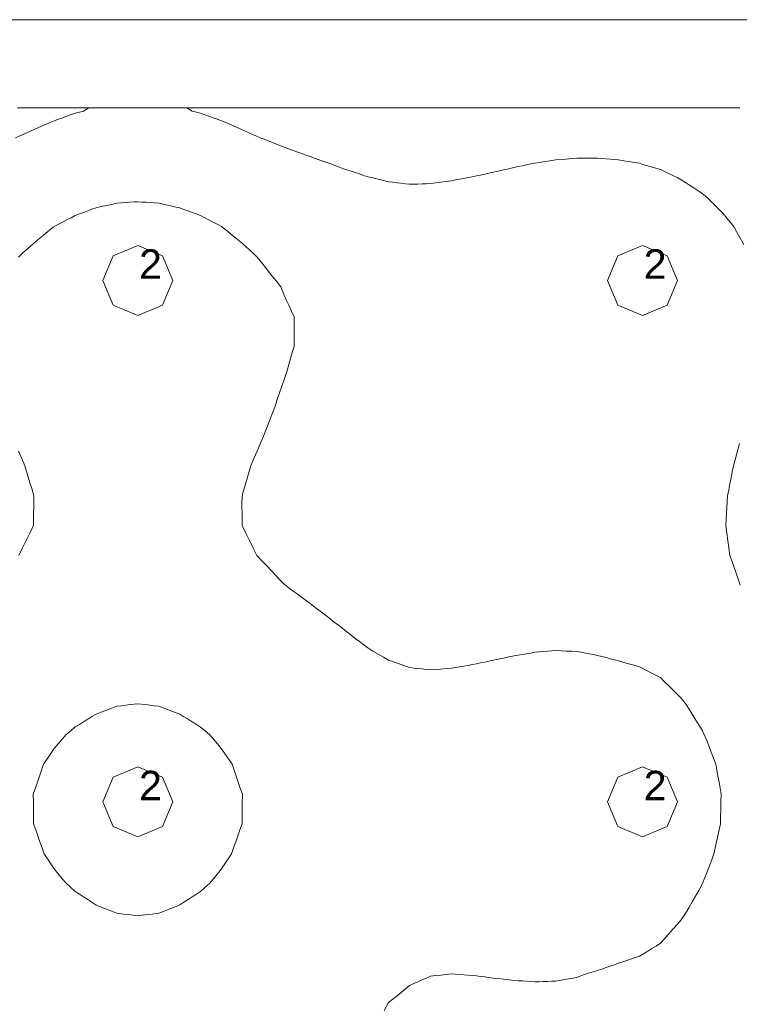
# Model space of a CAD drawing. Header units: millimetres. Extents: x -3350 to 1628655, y -3400 to 242269.
# Tile 44 of 73: x 1554916 to 1557364, y 15421 to 18773. Entities that reach past the tile are written whole.
import ezdxf
from ezdxf.xclip import XClip

# ---------------------------------------------------------------- set-up
doc = ezdxf.new("R2010")
doc.units = ezdxf.units.MM
doc.header["$MEASUREMENT"] = 0
doc.header["$XCLIPFRAME"] = 0
doc.linetypes.add('B0402', pattern=[937.5, 625, -312.5])
for name, color, linetype in [('19077_E_2-04_2_DLXLUMEX', 7, 'Continuous'), ('19077_E_2-04_2_New_0', 7, 'Continuous'), ('19077_E_2-04_2_New_DLXISO', 7, 'Continuous'), ('19077_E_2-04_2_New_DLXLUM', 7, 'Continuous')]:
    doc.layers.add(name, color=color, linetype=linetype)
doc.styles.add('GENERATED_STYLE_1', font='txt')

# ---------------------------------------------------------------- blocks, each defined once
blk = doc.blocks.new('Drawing_1_2', base_point=(1545683.471901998, -2338.776525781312))
at = {"layer": '19077_E_2-04_2_New_0', "color": 6, "linetype": 'Continuous', "lineweight": 0}
for p, q in [((1552743.309232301, 18772.54408352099), (1557893.309232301, 18772.54408352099)), ((1557893.309232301, 18772.54408352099), (1552743.309232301, 18772.54408352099)), ((1552743.309232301, 18772.54408352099), (1557893.309232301, 18772.54408352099)), ((1557893.309232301, 18772.54408352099), (1552743.309232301, 18772.54408352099))]:
    blk.add_line(p, q, dxfattribs=at)
at = {"layer": '19077_E_2-04_2_New_DLXISO', "color": 5, "linetype": 'Continuous', "lineweight": 0, "flags": 128}
blk.add_lwpolyline([(1557365.809195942, 18472.54408352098), (1557350.642525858, 18472.54408352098), (1557335.475870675, 18472.54408352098), (1557320.309200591, 18472.54408352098), (1557305.142530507, 18472.54408352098), (1557289.975860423, 18472.54408352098), (1557274.809190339, 18472.54408352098), (1557259.642520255, 18472.54408352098), (1557244.475850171, 18472.54408352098), (1557229.309180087, 18472.54408352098), (1557214.142510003, 18472.54408352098), (1557198.975839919, 18472.54408352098), (1557183.809169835, 18472.54408352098), (1557168.642499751, 18472.54408352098), (1557153.475829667, 18472.54408352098), (1557138.309159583, 18472.54408352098), (1557123.142489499, 18472.54408352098), (1557107.975819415, 18472.54408352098), (1557092.809149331, 18472.54408352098), (1557077.64250905, 18472.54408352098), (1557062.475868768, 18472.54408352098), (1557047.309228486, 18472.54408352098), (1557032.142588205, 18472.54408352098), (1557016.975947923, 18472.54408352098), (1557001.809307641, 18472.54408352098), (1556986.64266736, 18472.54408352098), (1556971.476027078, 18472.54408352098), (1556956.309386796, 18472.54408352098), (1556941.142746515, 18472.54408352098), (1556925.976106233, 18472.54408352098), (1556910.809465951, 18472.54408352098), (1556895.64282567, 18472.54408352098), (1556880.476185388, 18472.54408352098), (1556865.309545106, 18472.54408352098), (1556850.142904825, 18472.54408352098), (1556834.976264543, 18472.54408352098), (1556819.809624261, 18472.54408352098), (1556804.64298398, 18472.54408352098), (1556789.476343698, 18472.54408352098), (1556774.309703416, 18472.54408352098), (1556759.143063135, 18472.54408352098), (1556743.976422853, 18472.54408352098), (1556728.809782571, 18472.54408352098), (1556713.643142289, 18472.54408352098), (1556698.476502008, 18472.54408352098), (1556683.309861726, 18472.54408352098), (1556668.143221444, 18472.54408352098), (1556652.976581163, 18472.54408352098), (1556637.809940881, 18472.54408352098), (1556622.643300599, 18472.54408352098), (1556607.476660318, 18472.54408352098), (1556592.310020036, 18472.54408352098), (1556577.143379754, 18472.54408352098), (1556561.976739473, 18472.54408352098), (1556546.810099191, 18472.54408352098), (1556531.643458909, 18472.54408352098), (1556516.476818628, 18472.54408352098), (1556501.310178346, 18472.54408352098), (1556486.143538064, 18472.54408352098), (1556470.976897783, 18472.54408352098), (1556455.810257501, 18472.54408352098), (1556440.643617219, 18472.54408352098), (1556425.476976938, 18472.54408352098), (1556410.310336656, 18472.54408352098), (1556395.143696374, 18472.54408352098), (1556379.977056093, 18472.54408352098), (1556364.810415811, 18472.54408352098), (1556349.643775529, 18472.54408352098), (1556334.477135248, 18472.54408352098), (1556319.310494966, 18472.54408352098), (1556304.143854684, 18472.54408352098), (1556288.977214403, 18472.54408352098), (1556273.810574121, 18472.54408352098), (1556258.643933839, 18472.54408352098), (1556243.477293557, 18472.54408352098), (1556228.310653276, 18472.54408352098), (1556213.144012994, 18472.54408352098), (1556197.977372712, 18472.54408352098), (1556182.810732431, 18472.54408352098), (1556167.644092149, 18472.54408352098), (1556152.477451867, 18472.54408352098), (1556137.310811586, 18472.54408352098), (1556122.144171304, 18472.54408352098), (1556106.977531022, 18472.54408352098), (1556091.810890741, 18472.54408352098), (1556076.644250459, 18472.54408352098), (1556061.477610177, 18472.54408352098), (1556046.310969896, 18472.54408352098), (1556031.144329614, 18472.54408352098), (1556015.977689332, 18472.54408352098), (1556000.811049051, 18472.54408352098), (1555985.644408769, 18472.54408352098), (1555970.477768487, 18472.54408352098), (1555955.311128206, 18472.54408352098), (1555940.144487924, 18472.54408352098), (1555924.977847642, 18472.54408352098), (1555909.811207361, 18472.54408352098), (1555894.644567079, 18472.54408352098), (1555879.477926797, 18472.54408352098), (1555864.311286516, 18472.54408352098), (1555849.144646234, 18472.54408352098), (1555833.978005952, 18472.54408352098), (1555818.811365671, 18472.54408352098), (1555803.644725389, 18472.54408352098), (1555788.478085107, 18472.54408352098), (1555773.311444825, 18472.54408352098), (1555758.144804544, 18472.54408352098), (1555742.978164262, 18472.54408352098), (1555727.81152398, 18472.54408352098), (1555712.644883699, 18472.54408352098), (1555697.478243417, 18472.54408352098), (1555682.311603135, 18472.54408352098), (1555667.144962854, 18472.54408352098), (1555651.978322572, 18472.54408352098), (1555636.81168229, 18472.54408352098), (1555621.645042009, 18472.54408352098), (1555606.478401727, 18472.54408352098), (1555591.311761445, 18472.54408352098), (1555576.145001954, 18472.54408352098), (1555560.978242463, 18472.54408352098), (1555545.811482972, 18472.54408352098), (1555530.644723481, 18472.54408352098), (1555515.477963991, 18472.54408352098), (1555500.3112045, 18472.54408352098), (1555485.144445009, 18472.54408352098), (1555469.977685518, 18472.54408352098), (1555454.810926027, 18472.54408352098), (1555439.644166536, 18472.54408352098), (1555424.477407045, 18472.54408352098), (1555409.310647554, 18472.54408352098), (1555394.143888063, 18472.54408352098), (1555378.977128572, 18472.54408352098), (1555363.810369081, 18472.54408352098), (1555348.64360959, 18472.54408352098), (1555333.476850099, 18472.54408352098), (1555318.310090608, 18472.54408352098), (1555303.143331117, 18472.54408352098), (1555287.976571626, 18472.54408352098), (1555272.809812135, 18472.54408352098), (1555257.643052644, 18472.54408352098), (1555242.476293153, 18472.54408352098), (1555227.309533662, 18472.54408352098), (1555212.142774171, 18472.54408352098), (1555196.97601468, 18472.54408352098), (1555181.809255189, 18472.54408352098), (1555166.642495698, 18472.54408352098), (1555151.475736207, 18472.54408352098), (1555136.308976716, 18472.54408352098), (1555121.142217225, 18472.54408352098), (1555105.975457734, 18472.54408352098), (1555090.808698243, 18472.54408352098), (1555075.641938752, 18472.54408352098), (1555060.475179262, 18472.54408352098), (1555045.308419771, 18472.54408352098), (1555030.14166028, 18472.54408352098), (1555014.974900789, 18472.54408352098), (1554999.808141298, 18472.54408352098), (1554984.641381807, 18472.54408352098), (1554969.474622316, 18472.54408352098), (1554954.307862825, 18472.54408352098), (1554939.141103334, 18472.54408352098), (1554923.974343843, 18472.54408352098), (1554908.807584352, 18472.54408352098)], dxfattribs=at)
at = {"layer": '19077_E_2-04_2_New_DLXISO', "color": 3, "linetype": 'Continuous', "lineweight": 0, "flags": 128}
for points in [[(1557367.602893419, 16847.54503719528), (1557360.590645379, 16867.85734646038), (1557353.57839734, 16888.16965572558), (1557346.566149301, 16908.48196499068), (1557339.553901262, 16928.79427425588), (1557332.54162342, 16949.10658352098), (1557328.909942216, 16974.49720852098), (1557325.278261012, 16999.88783352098), (1557321.646579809, 17025.27845852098), (1557318.014868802, 17050.67003719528), (1557319.256969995, 17070.98234646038), (1557320.499071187, 17091.29465572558), (1557321.74117238, 17111.60696499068), (1557322.983273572, 17131.91927425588), (1557324.225374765, 17152.23253719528), (1557328.207561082, 17172.54484646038), (1557332.1897474, 17192.85715572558), (1557336.171933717, 17213.16946499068), (1557340.154120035, 17233.48177425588), (1557344.136306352, 17253.79408352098), (1557351.001330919, 17279.18470852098), (1557357.866355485, 17304.57533352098), (1557364.731380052, 17329.96595852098)], [(1557380.027988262, 18007.24543087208), (1557363.185324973, 18036.76975719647), (1557346.342646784, 18066.29456035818), (1557333.873161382, 18081.79081432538), (1557321.403690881, 18097.28706829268), (1557308.93422038, 18112.78332225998), (1557291.01178915, 18131.14107601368), (1557273.089357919, 18149.49882976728), (1557255.166926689, 18167.85658352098), (1557237.840482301, 18181.38016216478), (1557223.621734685, 18190.70375911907), (1557209.402987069, 18200.02735607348), (1557195.184239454, 18209.35095302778), (1557180.965491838, 18218.67454998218), (1557166.74671442, 18227.99814693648), (1557152.527966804, 18234.89273540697), (1557138.309219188, 18241.78732387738), (1557124.090471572, 18248.68191234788), (1557109.871723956, 18255.57650081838), (1557095.652976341, 18262.47108928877), (1557072.25627572, 18269.41956035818), (1557060.332008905, 18272.97295086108), (1557048.40774209, 18276.52634136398), (1557036.483475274, 18280.07973186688), (1557024.55908925, 18283.63264553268), (1557006.785699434, 18286.47888652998), (1556989.012309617, 18289.32512752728), (1556971.238919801, 18292.17136852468), (1556953.46547038, 18295.01760952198), (1556939.246722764, 18296.18681423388), (1556925.027975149, 18297.35601894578), (1556910.809227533, 18298.52522365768), (1556896.590479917, 18299.69442836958), (1556882.371672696, 18300.86315624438), (1556868.152925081, 18300.91560833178), (1556853.934177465, 18300.96806041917), (1556839.715429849, 18301.02051250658), (1556825.496682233, 18301.07296459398), (1556811.277815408, 18301.12493984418), (1556793.504425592, 18299.68441478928), (1556775.731035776, 18298.24388973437), (1556757.957645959, 18296.80336467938), (1556740.184196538, 18295.36331646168), (1556725.965448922, 18293.18035595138), (1556711.746701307, 18290.99739544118), (1556697.527953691, 18288.81443493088), (1556683.309206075, 18286.63147442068), (1556669.090518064, 18284.44851391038), (1556654.871770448, 18281.47066585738), (1556640.653022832, 18278.49281780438), (1556626.434275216, 18275.51496975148), (1556612.215527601, 18272.53712169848), (1556597.376653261, 18269.41956035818), (1556579.758235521, 18265.36501400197), (1556562.139817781, 18261.31046764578), (1556544.521400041, 18257.25592128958), (1556526.90322072, 18253.20042125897), (1556512.684413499, 18250.09811870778), (1556498.465606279, 18246.99581615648), (1556484.246799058, 18243.89351360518), (1556470.027991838, 18240.79121105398), (1556455.808946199, 18237.68986217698), (1556441.590258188, 18235.02529613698), (1556427.371570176, 18232.36073009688), (1556413.152882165, 18229.69616405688), (1556398.934194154, 18227.03159801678), (1556384.715386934, 18224.36750881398), (1556366.941997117, 18221.93802349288), (1556349.168607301, 18219.50853817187), (1556331.395217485, 18217.07905285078), (1556313.621470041, 18214.64909069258), (1556299.402782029, 18214.18751232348), (1556285.184094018, 18213.72593395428), (1556270.965406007, 18213.26435558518), (1556256.746717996, 18212.80277721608), (1556242.528268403, 18212.34167568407), (1556228.309461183, 18214.00631420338), (1556214.090653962, 18215.67095272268), (1556199.871846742, 18217.33559124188), (1556185.653039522, 18219.00022976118), (1556171.433993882, 18220.66439144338), (1556153.660604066, 18225.01791469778), (1556135.88721425, 18229.37143795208), (1556118.113824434, 18233.72496120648), (1556100.340196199, 18238.07800762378), (1556086.121508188, 18242.72573940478), (1556071.902820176, 18247.37347118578), (1556057.684132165, 18252.02120296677), (1556043.465444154, 18256.66893474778), (1556029.246875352, 18261.31666652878), (1556018.329927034, 18265.36787502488), (1556007.412978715, 18269.41908352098), (1555990.992971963, 18275.43581478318), (1555974.572965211, 18281.45254604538), (1555958.15283925, 18287.46927730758), (1555940.379449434, 18293.77735607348), (1555922.606059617, 18300.08543483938), (1555904.832669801, 18306.39351360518), (1555887.059518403, 18312.70159237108), (1555872.840711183, 18317.85191051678), (1555858.621903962, 18323.00222866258), (1555844.403096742, 18328.15254680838), (1555830.184289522, 18333.30286495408), (1555815.96572072, 18338.45413677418), (1555801.746913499, 18344.10799495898), (1555787.528106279, 18349.76185314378), (1555773.309299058, 18355.41571132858), (1555759.090491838, 18361.06956951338), (1555744.871684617, 18366.72342769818), (1555734.475084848, 18370.98158352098), (1555719.300815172, 18377.72406093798), (1555704.126545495, 18384.46653835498), (1555688.952275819, 18391.20901577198), (1555673.777886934, 18397.95149318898), (1555656.004497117, 18405.62618725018), (1555638.231107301, 18413.30088131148), (1555620.457717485, 18420.97557537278), (1555602.684446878, 18428.64979259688), (1555588.465758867, 18433.79724971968), (1555574.246951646, 18438.94470684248), (1555560.028144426, 18444.09216396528), (1555545.809337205, 18449.23962108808), (1555531.590768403, 18454.38707821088), (1555517.371961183, 18457.74353496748), (1555503.153153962, 18461.09999172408), (1555485.144445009, 18472.54408352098), (1555469.977685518, 18472.54408352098), (1555454.810926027, 18472.54408352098), (1555439.644166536, 18472.54408352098), (1555424.477407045, 18472.54408352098), (1555409.310647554, 18472.54408352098), (1555394.143888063, 18472.54408352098), (1555378.977128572, 18472.54408352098), (1555363.810369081, 18472.54408352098), (1555348.64360959, 18472.54408352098), (1555333.476850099, 18472.54408352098), (1555318.310090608, 18472.54408352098), (1555303.143331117, 18472.54408352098), (1555287.976571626, 18472.54408352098), (1555272.809812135, 18472.54408352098), (1555257.643052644, 18472.54408352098), (1555242.476293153, 18472.54408352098), (1555227.309533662, 18472.54408352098), (1555212.142774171, 18472.54408352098), (1555196.97601468, 18472.54408352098), (1555181.515046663, 18472.54408352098), (1555166.642495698, 18472.54408352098), (1555151.475736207, 18472.54408352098), (1555133.465596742, 18461.20251171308), (1555119.246789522, 18457.84653179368), (1555105.02822072, 18454.49102871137), (1555090.809413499, 18449.34404842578), (1555076.590606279, 18444.19706814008), (1555062.371799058, 18439.05008785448), (1555048.152991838, 18433.90310756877), (1555033.933946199, 18428.75612728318), (1555016.160556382, 18421.08191005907), (1554998.387166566, 18413.40769283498), (1554980.61377675, 18405.73347561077), (1554962.840863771, 18398.05830471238), (1554947.605916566, 18391.28912441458), (1554932.370969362, 18384.51994411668), (1554917.136022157, 18377.75076381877), (1554901.901074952, 18370.98158352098)]]:
    blk.add_lwpolyline(points, dxfattribs=at)
at = {"layer": '19077_E_2-04_2_New_DLXISO', "color": 30, "linetype": 'Continuous', "lineweight": 0, "flags": 128}
for points in [[(1556155.83462388, 15400.27845852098), (1556171.433993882, 15426.72146312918), (1556185.652801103, 15438.43067638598), (1556199.871608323, 15450.13988964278), (1556214.090415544, 15461.84910289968), (1556228.309222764, 15473.55831615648), (1556242.528268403, 15485.26705257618), (1556256.746956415, 15491.56535618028), (1556270.965644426, 15497.86365978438), (1556285.184332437, 15504.16196338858), (1556299.403020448, 15510.46026699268), (1556313.621827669, 15516.75833217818), (1556331.395217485, 15518.81683819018), (1556349.168607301, 15520.87534420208), (1556366.941997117, 15522.93385021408), (1556384.715744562, 15524.99187938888), (1556398.934432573, 15523.94140712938), (1556413.153120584, 15522.89093486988), (1556427.371808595, 15521.84046261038), (1556441.590496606, 15520.78999035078), (1556455.808946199, 15519.73975650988), (1556470.027753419, 15517.92062275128), (1556484.24656064, 15516.10148899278), (1556498.46536786, 15514.28235523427), (1556512.684175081, 15512.46322147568), (1556526.90322072, 15510.64384929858), (1556544.676610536, 15508.62515918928), (1556562.450000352, 15506.60646908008), (1556580.223390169, 15504.58777897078), (1556597.99672038, 15502.56885044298), (1556612.215467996, 15501.56367771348), (1556626.434215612, 15500.55850498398), (1556640.652963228, 15499.55333225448), (1556654.871710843, 15498.54815952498), (1556669.090518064, 15497.54250995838), (1556683.30926568, 15497.99550525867), (1556697.528013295, 15498.44850055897), (1556711.746760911, 15498.90149585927), (1556725.965508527, 15499.35449115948), (1556740.184375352, 15499.80724804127), (1556757.957765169, 15503.03162090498), (1556775.731154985, 15506.25599376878), (1556793.504544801, 15509.48036663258), (1556811.277994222, 15512.70473949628), (1556824.657746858, 15517.54702083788), (1556838.037499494, 15522.38930217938), (1556851.41725213, 15527.23158352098), (1556866.894492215, 15531.68834202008), (1556882.371791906, 15536.14533893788), (1556896.590539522, 15541.10420696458), (1556910.809287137, 15546.06307499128), (1556925.028034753, 15551.02194301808), (1556939.246782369, 15555.98081104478), (1556953.465649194, 15560.93920223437), (1556971.23903901, 15566.90824978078), (1556989.012428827, 15572.87729732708), (1557006.785818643, 15578.84634487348), (1557024.559208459, 15584.81563083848), (1557038.777956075, 15593.45520488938), (1557052.996703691, 15602.09477894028), (1557067.215451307, 15610.73435299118), (1557081.434198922, 15619.37392704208), (1557096.342780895, 15628.79456035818), (1557110.42357356, 15644.71281521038), (1557124.504366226, 15660.63107006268), (1557138.585158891, 15676.54932491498), (1557152.665951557, 15692.46757976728), (1557166.746744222, 15708.38583461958), (1557181.165107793, 15730.35706035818), (1557192.500182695, 15749.95578281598), (1557203.835257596, 15769.55450527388), (1557215.170332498, 15789.15322773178), (1557226.505407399, 15808.75195018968), (1557239.625879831, 15831.91884510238), (1557247.308590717, 15852.23139278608), (1557254.991301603, 15872.54394046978), (1557262.674012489, 15892.85648815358), (1557270.356723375, 15913.16903583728), (1557278.039464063, 15933.48206035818), (1557282.395818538, 15953.79460804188), (1557286.752173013, 15974.10715572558), (1557291.108527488, 15994.41946499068), (1557295.464881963, 16014.73177425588), (1557299.821236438, 16035.04408352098), (1557300.485053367, 16060.43470852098), (1557301.148870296, 16085.82533352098), (1557301.812687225, 16111.21595852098), (1557302.476504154, 16136.60753719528), (1557298.849561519, 16156.91984646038), (1557295.222618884, 16177.23215572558), (1557291.59567625, 16197.54446499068), (1557287.968733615, 16217.85677425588), (1557284.341820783, 16238.17003719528), (1557276.637026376, 16258.48234646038), (1557268.932231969, 16278.79465572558), (1557261.227437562, 16299.10696499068), (1557253.522643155, 16319.41927425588), (1557237.840452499, 16354.24459926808), (1557224.215247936, 16376.00697033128), (1557210.590043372, 16397.76934139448), (1557196.964838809, 16419.53171245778), (1557183.339634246, 16441.29408352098), (1557166.74671442, 16463.23288433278), (1557152.527966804, 16477.24522106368), (1557138.309219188, 16491.25755779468), (1557124.090471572, 16505.26989452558), (1557109.871723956, 16519.28223125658), (1557095.652976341, 16533.29456798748), (1557077.692219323, 16542.85706035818), (1557064.408966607, 16549.64054577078), (1557051.125713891, 16556.42403118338), (1557037.842461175, 16563.20751659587), (1557024.55908925, 16569.99100200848), (1557006.785699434, 16575.00065319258), (1556989.012309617, 16580.01030437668), (1556971.238919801, 16585.01995556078), (1556953.46547038, 16590.02912990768), (1556939.246722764, 16593.74702923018), (1556925.027975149, 16597.46492855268), (1556910.809227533, 16601.18282787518), (1556896.590479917, 16604.90072719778), (1556882.371672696, 16608.61958019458), (1556868.152925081, 16611.26936428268), (1556853.934177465, 16613.91914837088), (1556839.715429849, 16616.56893245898), (1556825.496682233, 16619.21871654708), (1556811.277815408, 16621.86754696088), (1556793.504425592, 16622.63144008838), (1556775.731035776, 16623.39533321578), (1556757.957645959, 16624.15922634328), (1556740.184196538, 16624.92359630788), (1556725.965448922, 16623.77680294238), (1556711.746701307, 16622.63000957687), (1556697.527953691, 16621.48321621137), (1556683.309206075, 16620.33642284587), (1556669.090518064, 16619.18867580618), (1556654.871770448, 16616.78112499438), (1556640.653022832, 16614.37357418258), (1556626.434275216, 16611.96602337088), (1556612.215527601, 16609.55847255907), (1556597.996601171, 16607.15139858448), (1556580.22315175, 16603.39201442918), (1556562.449761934, 16599.63263027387), (1556544.676372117, 16595.87324611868), (1556526.90322072, 16592.11433880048), (1556512.684413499, 16589.13410656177), (1556498.465606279, 16586.15387432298), (1556484.246799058, 16583.17364208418), (1556470.027991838, 16580.19340984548), (1556455.808946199, 16577.21317760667), (1556441.590258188, 16574.79227535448), (1556427.371570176, 16572.37137310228), (1556413.152882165, 16569.95047085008), (1556398.934194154, 16567.52956859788), (1556384.715386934, 16565.10962001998), (1556366.941997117, 16563.75826351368), (1556349.168607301, 16562.40690700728), (1556331.395217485, 16561.05555050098), (1556313.621470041, 16559.70514766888), (1556299.402782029, 16561.22244350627), (1556285.184094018, 16562.73973934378), (1556270.965406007, 16564.25703518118), (1556256.746717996, 16565.77433101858), (1556242.528268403, 16567.29115001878), (1556228.309461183, 16572.33799450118), (1556214.090653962, 16577.38483898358), (1556199.871846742, 16582.43168346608), (1556185.653039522, 16587.47852794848), (1556171.433993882, 16592.52584926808), (1556153.660604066, 16602.90134899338), (1556135.88721425, 16613.27684871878), (1556118.113824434, 16623.65234844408), (1556100.340434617, 16634.02784816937), (1556086.694070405, 16644.42003719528), (1556072.332212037, 16655.57039730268), (1556057.970353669, 16666.72075741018), (1556043.608495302, 16677.87111751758), (1556029.246994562, 16689.02195446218), (1556015.028187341, 16700.10746471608), (1556000.809380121, 16711.19297496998), (1555986.5905729, 16722.27848522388), (1555972.37176568, 16733.36399547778), (1555956.018992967, 16745.98110668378), (1555938.779064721, 16759.04739849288), (1555921.539136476, 16772.11369030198), (1555904.29920823, 16785.17998211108), (1555887.059160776, 16798.24627392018), (1555873.557874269, 16808.10583584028), (1555860.056587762, 16817.96539776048), (1555846.555301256, 16827.82495968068), (1555833.054014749, 16837.68452160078), (1555815.96572072, 16850.90960018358), (1555801.746913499, 16866.02056972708), (1555787.528106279, 16881.13153927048), (1555773.309299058, 16896.24250881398), (1555759.090491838, 16911.35347835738), (1555744.871684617, 16926.46444790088), (1555723.088690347, 16949.10706035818), (1555710.761019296, 16974.25878994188), (1555698.433348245, 16999.41051952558), (1555686.105677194, 17024.56224910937), (1555673.271366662, 17050.67003719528), (1555672.965594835, 17070.98234646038), (1555672.659823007, 17091.29465572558), (1555672.354051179, 17111.60696499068), (1555672.048279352, 17131.91927425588), (1555673.777886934, 17157.84014217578), (1555679.553100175, 17177.03093044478), (1555685.328313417, 17196.22171871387), (1555691.103526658, 17215.41250698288), (1555696.8787399, 17234.60329525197), (1555702.653953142, 17253.79360668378), (1555713.20838601, 17278.97156231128), (1555723.762818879, 17304.14951793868), (1555734.317251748, 17329.32747356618), (1555745.190450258, 17355.35753719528), (1555753.125974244, 17375.66984646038), (1555761.061498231, 17395.98215572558), (1555768.997022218, 17416.29446499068), (1555776.932546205, 17436.60677425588), (1555784.868070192, 17456.92003719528), (1555792.642423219, 17479.50209133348), (1555800.416776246, 17502.08414547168), (1555808.191129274, 17524.66619960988), (1555815.965482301, 17547.24825374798), (1555819.790908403, 17558.48253719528), (1555825.777956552, 17578.79484646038), (1555831.765004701, 17599.10715572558), (1555837.75205285, 17619.41946499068), (1555843.739100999, 17639.73177425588), (1555849.726029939, 17660.04408352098), (1555849.736997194, 17685.43470852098), (1555849.747964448, 17710.82533352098), (1555849.758931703, 17736.21595852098), (1555849.769898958, 17761.60562984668), (1555841.318794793, 17779.93048183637), (1555832.867690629, 17798.25533382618), (1555824.416586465, 17816.58018581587), (1555815.965482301, 17834.90503780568), (1555804.190227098, 17863.16860668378), (1555789.360591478, 17882.07901470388), (1555774.530955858, 17900.98942272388), (1555759.701320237, 17919.89983074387), (1555744.871684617, 17938.81071560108), (1555734.528132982, 17951.77114956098), (1555724.184581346, 17964.73253719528), (1555711.582967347, 17976.20428554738), (1555698.981353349, 17987.67603389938), (1555686.379739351, 17999.14778225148), (1555673.777886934, 18010.61857692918), (1555657.024451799, 18024.53745357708), (1555640.271016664, 18038.45633022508), (1555623.517581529, 18052.37520687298), (1555602.684327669, 18068.82227413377), (1555588.465520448, 18076.24662868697), (1555574.246713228, 18083.67098324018), (1555560.027906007, 18091.09533779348), (1555545.809098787, 18098.51969234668), (1555531.590768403, 18105.94452373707), (1555517.371961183, 18111.19163982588), (1555503.153153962, 18116.43875591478), (1555488.934346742, 18121.68587200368), (1555474.715539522, 18126.93298809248), (1555460.496732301, 18132.18058101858), (1555442.723342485, 18136.06585018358), (1555424.949952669, 18139.95111934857), (1555407.176562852, 18143.83638851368), (1555389.403173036, 18147.72118084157), (1555375.184365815, 18148.78929607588), (1555360.965558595, 18149.85741131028), (1555346.746751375, 18150.92552654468), (1555332.527944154, 18151.99364177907), (1555318.309613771, 18153.06128017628), (1555304.09080655, 18152.01033107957), (1555289.87199933, 18150.95938198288), (1555275.653192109, 18149.90843288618), (1555261.434384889, 18148.85748378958), (1555247.216054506, 18147.80653469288), (1555229.442426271, 18143.92841808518), (1555211.668798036, 18140.05030147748), (1555193.895169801, 18136.17218486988), (1555176.122018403, 18132.29454509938), (1555161.903211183, 18127.04742901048), (1555147.684403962, 18121.80031292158), (1555133.465596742, 18116.55319683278), (1555119.246789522, 18111.30608074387), (1555105.028459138, 18106.05848781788), (1555090.809651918, 18098.63413326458), (1555076.590844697, 18091.20977871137), (1555062.372037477, 18083.78542415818), (1555048.153230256, 18076.36106960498), (1555029.669114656, 18066.29503719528), (1555012.961932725, 18052.41430751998), (1554996.254750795, 18038.53357784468), (1554979.547568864, 18024.65284816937), (1554962.840863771, 18010.77116481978), (1554950.197526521, 17999.26126949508), (1554937.554189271, 17987.75137417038), (1554924.910852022, 17976.24147884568), (1554912.267514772, 17964.73158352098)], [(1554912.711211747, 17303.80476467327), (1554923.193284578, 17278.79942409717), (1554933.675834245, 17253.79360668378), (1554939.508744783, 17234.41065303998), (1554945.34165532, 17215.02769939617), (1554951.174565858, 17195.64474575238), (1554957.007476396, 17176.26179210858), (1554964.526721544, 17152.23062984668), (1554964.215585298, 17131.91832058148), (1554963.904449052, 17111.60601131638), (1554963.593312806, 17091.29370205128), (1554963.282176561, 17070.98139278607), (1554962.840386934, 17050.42303554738), (1554950.426885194, 17025.09392254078), (1554938.013383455, 16999.76480953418), (1554925.599881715, 16974.43569652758), (1554913.186379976, 16949.10658352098)]]:
    blk.add_lwpolyline(points, dxfattribs=at)
at = {"layer": '19077_E_2-04_2_New_DLXISO', "color": 74, "linetype": 'Continuous', "lineweight": 0, "flags": 128}
blk.add_lwpolyline([(1555389.403173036, 15731.29404537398), (1555407.176562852, 15738.28209392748), (1555424.949952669, 15745.27014248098), (1555442.723342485, 15752.25819103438), (1555460.496255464, 15759.24600116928), (1555474.715062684, 15768.47637645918), (1555488.933869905, 15777.70675174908), (1555503.152677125, 15786.93712703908), (1555517.371484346, 15796.16750232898), (1555531.590291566, 15805.39787761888), (1555546.510049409, 15818.65848056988), (1555561.429568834, 15831.91884510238), (1555575.181075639, 15848.64653103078), (1555588.932582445, 15865.37421695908), (1555602.684208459, 15882.10190288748), (1555614.051171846, 15899.22846309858), (1555625.418135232, 15916.35502330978), (1555636.78497941, 15933.48206035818), (1555643.984028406, 15953.79460804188), (1555651.183077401, 15974.10715572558), (1555658.382126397, 15994.41946499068), (1555665.581175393, 16014.73177425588), (1555672.780343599, 16035.04456035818), (1555673.029729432, 16057.36244671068), (1555673.279115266, 16079.68033306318), (1555673.5285011, 16101.99821941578), (1555673.899718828, 16136.60658352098), (1555666.818806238, 16157.24218837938), (1555659.859606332, 16177.47391216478), (1555652.900406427, 16197.70563595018), (1555645.941206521, 16217.93735973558), (1555638.982006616, 16238.16908352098), (1555620.833107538, 16264.62400905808), (1555602.684208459, 16291.07988826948), (1555589.033433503, 16307.29712001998), (1555575.382539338, 16323.51435177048), (1555561.732122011, 16339.73158352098), (1555546.661206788, 16352.36586086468), (1555531.590768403, 16365.00061504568), (1555517.371961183, 16373.78729335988), (1555503.153153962, 16382.57397167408), (1555488.934346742, 16391.36064998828), (1555474.715539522, 16400.14732830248), (1555460.496732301, 16408.93448345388), (1555442.723342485, 16415.58731548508), (1555424.949952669, 16422.24014751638), (1555407.176562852, 16428.89297954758), (1555389.403411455, 16435.54628841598), (1555374.160834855, 16437.46222011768), (1555358.918258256, 16439.37815181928), (1555343.675920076, 16441.29408352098), (1555330.992528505, 16442.64544002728), (1555318.309136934, 16443.99679653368), (1555305.431911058, 16442.64544002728), (1555292.554923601, 16441.29360668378), (1555277.44180829, 16439.42249767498), (1555262.328692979, 16437.55138866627), (1555247.216054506, 16435.68027965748), (1555229.442426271, 16429.03936855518), (1555211.668798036, 16422.39845745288), (1555193.895169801, 16415.75754635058), (1555176.122018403, 16409.11615841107), (1555161.903211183, 16400.33043377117), (1555147.684403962, 16391.54470913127), (1555133.465596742, 16382.75898449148), (1555119.246789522, 16373.97325985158), (1555105.027982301, 16365.18705837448), (1555089.845964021, 16352.45932094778), (1555074.663945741, 16339.73110668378), (1555061.087438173, 16323.60208980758), (1555047.510930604, 16307.47307293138), (1555033.934423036, 16291.34405605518), (1555015.69444806, 16264.75656978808), (1554997.455188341, 16238.16908352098), (1554990.532228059, 16218.04226391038), (1554983.609267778, 16197.91544429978), (1554976.686307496, 16177.78862468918), (1554969.763347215, 16157.66180507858), (1554962.560006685, 16136.60658352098), (1554962.840148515, 16108.36065761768), (1554963.113853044, 16083.92179958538), (1554963.387557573, 16059.48294155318), (1554963.661738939, 16035.04360668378), (1554970.860311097, 16014.73129741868), (1554978.058883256, 15994.41898815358), (1554985.257455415, 15974.10667888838), (1554992.456027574, 15953.79413120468), (1554999.654361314, 15933.48158352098), (1555011.081048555, 15916.26537792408), (1555022.507735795, 15899.04917232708), (1555033.934423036, 15881.83320514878), (1555047.6122585, 15865.19516460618), (1555061.290093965, 15848.55712406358), (1555074.968167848, 15831.91908352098), (1555089.998075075, 15818.56001369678), (1555105.027505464, 15805.20094387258), (1555119.246312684, 15795.97176067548), (1555133.465119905, 15786.74257747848), (1555147.683927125, 15777.51339428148), (1555161.902734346, 15768.28421108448), (1555176.121064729, 15759.05455105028), (1555193.894692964, 15752.07937710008), (1555211.668321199, 15745.10420314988), (1555229.441949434, 15738.12902919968), (1555247.215577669, 15731.15385524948), (1555253.246614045, 15730.35634510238), (1555269.512244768, 15728.45066539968), (1555285.77787549, 15726.54498569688), (1555302.043506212, 15724.63930599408), (1555318.309613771, 15722.73386470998), (1555334.335633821, 15724.63954441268), (1555350.361653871, 15726.54522411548), (1555366.387673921, 15728.45090381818), (1555382.413693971, 15730.35658352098)], close=True, dxfattribs=at)
at = {"layer": '19077_E_2-04_2_New_DLXLUM', "color": 1, "linetype": 'Continuous', "lineweight": 0}
for p, q in [((1555234.140544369, 17969.21277145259), (1555318.309232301, 18004.07658352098)), ((1555318.309232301, 18004.07658352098), (1555234.140544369, 17969.21277145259)), ((1555318.309232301, 18004.07658352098), (1555234.140544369, 17969.21277145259)), ((1555234.140544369, 17969.21277145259), (1555318.309232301, 18004.07658352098)), ((1555318.309232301, 18004.07658352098), (1555402.477920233, 17969.21277145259)), ((1555402.477920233, 17969.21277145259), (1555318.309232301, 18004.07658352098)), ((1555318.309232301, 18004.07658352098), (1555318.359232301, 18004.07658352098)), ((1555402.477920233, 17969.21277145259), (1555318.309232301, 18004.07658352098)), ((1555318.309232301, 18004.07658352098), (1555318.359232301, 18004.07658352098)), ((1555318.309232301, 18004.07658352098), (1555402.477920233, 17969.21277145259)), ((1556950.807211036, 17969.21277145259), (1557034.975898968, 18004.07658352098)), ((1557034.975898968, 18004.07658352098), (1556950.807211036, 17969.21277145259)), ((1557034.975898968, 18004.07658352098), (1556950.807211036, 17969.21277145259)), ((1556950.807211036, 17969.21277145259), (1557034.975898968, 18004.07658352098)), ((1557034.975898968, 18004.07658352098), (1557119.144586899, 17969.21277145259)), ((1557119.144586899, 17969.21277145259), (1557034.975898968, 18004.07658352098)), ((1557034.975898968, 18004.07658352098), (1557035.025898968, 18004.07658352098)), ((1557119.144586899, 17969.21277145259), (1557034.975898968, 18004.07658352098)), ((1557034.975898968, 18004.07658352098), (1557035.025898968, 18004.07658352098)), ((1557034.975898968, 18004.07658352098), (1557119.144586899, 17969.21277145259)), ((1555199.276732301, 17885.04408352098), (1555234.140544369, 17969.21277145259)), ((1555234.140544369, 17969.21277145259), (1555199.276732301, 17885.04408352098)), ((1555234.140544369, 17969.21277145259), (1555199.276732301, 17885.04408352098)), ((1555199.276732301, 17885.04408352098), (1555234.140544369, 17969.21277145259)), ((1555234.140544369, 17969.21277145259), (1555234.190544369, 17969.21277145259)), ((1555234.140544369, 17969.21277145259), (1555234.190544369, 17969.21277145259)), ((1555402.477920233, 17969.21277145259), (1555437.341732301, 17885.04408352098)), ((1555437.341732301, 17885.04408352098), (1555402.477920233, 17969.21277145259)), ((1555402.477920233, 17969.21277145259), (1555402.527920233, 17969.21277145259)), ((1555437.341732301, 17885.04408352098), (1555402.477920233, 17969.21277145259)), ((1555402.477920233, 17969.21277145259), (1555402.527920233, 17969.21277145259)), ((1555402.477920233, 17969.21277145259), (1555437.341732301, 17885.04408352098)), ((1556915.943398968, 17885.04408352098), (1556950.807211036, 17969.21277145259)), ((1556950.807211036, 17969.21277145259), (1556915.943398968, 17885.04408352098)), ((1556950.807211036, 17969.21277145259), (1556915.943398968, 17885.04408352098)), ((1556915.943398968, 17885.04408352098), (1556950.807211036, 17969.21277145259)), ((1556950.807211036, 17969.21277145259), (1556950.857211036, 17969.21277145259)), ((1556950.807211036, 17969.21277145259), (1556950.857211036, 17969.21277145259)), ((1557119.144586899, 17969.21277145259), (1557154.008398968, 17885.04408352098)), ((1557154.008398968, 17885.04408352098), (1557119.144586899, 17969.21277145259)), ((1557119.144586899, 17969.21277145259), (1557119.194586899, 17969.21277145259)), ((1557154.008398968, 17885.04408352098), (1557119.144586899, 17969.21277145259)), ((1557119.144586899, 17969.21277145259), (1557119.194586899, 17969.21277145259)), ((1557119.144586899, 17969.21277145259), (1557154.008398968, 17885.04408352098)), ((1555234.140544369, 17800.87539558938), (1555199.276732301, 17885.04408352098)), ((1555199.276732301, 17885.04408352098), (1555234.140544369, 17800.87539558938)), ((1555199.276732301, 17885.04408352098), (1555199.326732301, 17885.04408352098)), ((1555199.276732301, 17885.04408352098), (1555234.140544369, 17800.87539558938)), ((1555234.140544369, 17800.87539558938), (1555199.276732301, 17885.04408352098)), ((1555199.276732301, 17885.04408352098), (1555199.326732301, 17885.04408352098)), ((1555437.341732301, 17885.04408352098), (1555402.477920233, 17800.87539558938)), ((1555402.477920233, 17800.87539558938), (1555437.341732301, 17885.04408352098)), ((1555402.477920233, 17800.87539558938), (1555437.341732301, 17885.04408352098)), ((1555437.341732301, 17885.04408352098), (1555402.477920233, 17800.87539558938)), ((1555437.341732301, 17885.04408352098), (1555437.391732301, 17885.04408352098)), ((1555437.341732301, 17885.04408352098), (1555437.391732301, 17885.04408352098)), ((1556950.807211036, 17800.87539558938), (1556915.943398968, 17885.04408352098)), ((1556915.943398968, 17885.04408352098), (1556950.807211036, 17800.87539558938)), ((1556915.943398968, 17885.04408352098), (1556915.993398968, 17885.04408352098)), ((1556915.943398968, 17885.04408352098), (1556950.807211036, 17800.87539558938)), ((1556950.807211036, 17800.87539558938), (1556915.943398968, 17885.04408352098)), ((1556915.943398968, 17885.04408352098), (1556915.993398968, 17885.04408352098)), ((1557154.008398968, 17885.04408352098), (1557119.144586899, 17800.87539558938)), ((1557119.144586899, 17800.87539558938), (1557154.008398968, 17885.04408352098)), ((1557119.144586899, 17800.87539558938), (1557154.008398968, 17885.04408352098)), ((1557154.008398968, 17885.04408352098), (1557119.144586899, 17800.87539558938)), ((1557154.008398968, 17885.04408352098), (1557154.058398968, 17885.04408352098)), ((1557154.008398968, 17885.04408352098), (1557154.058398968, 17885.04408352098)), ((1555318.309232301, 17766.01158352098), (1555234.140544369, 17800.87539558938)), ((1555234.140544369, 17800.87539558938), (1555318.309232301, 17766.01158352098)), ((1555234.140544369, 17800.87539558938), (1555234.190544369, 17800.87539558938)), ((1555234.140544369, 17800.87539558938), (1555318.309232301, 17766.01158352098)), ((1555318.309232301, 17766.01158352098), (1555234.140544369, 17800.87539558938)), ((1555234.140544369, 17800.87539558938), (1555234.190544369, 17800.87539558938)), ((1555402.477920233, 17800.87539558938), (1555318.309232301, 17766.01158352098)), ((1555318.309232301, 17766.01158352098), (1555402.477920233, 17800.87539558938)), ((1555318.309232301, 17766.01158352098), (1555402.477920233, 17800.87539558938)), ((1555402.477920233, 17800.87539558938), (1555318.309232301, 17766.01158352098)), ((1555402.477920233, 17800.87539558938), (1555402.527920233, 17800.87539558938)), ((1555402.477920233, 17800.87539558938), (1555402.527920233, 17800.87539558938)), ((1557034.975898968, 17766.01158352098), (1556950.807211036, 17800.87539558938)), ((1556950.807211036, 17800.87539558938), (1557034.975898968, 17766.01158352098)), ((1556950.807211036, 17800.87539558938), (1556950.857211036, 17800.87539558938)), ((1556950.807211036, 17800.87539558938), (1557034.975898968, 17766.01158352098)), ((1557034.975898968, 17766.01158352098), (1556950.807211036, 17800.87539558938)), ((1556950.807211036, 17800.87539558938), (1556950.857211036, 17800.87539558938)), ((1557119.144586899, 17800.87539558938), (1557034.975898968, 17766.01158352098)), ((1557034.975898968, 17766.01158352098), (1557119.144586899, 17800.87539558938)), ((1557034.975898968, 17766.01158352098), (1557119.144586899, 17800.87539558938)), ((1557119.144586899, 17800.87539558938), (1557034.975898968, 17766.01158352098)), ((1557119.144586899, 17800.87539558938), (1557119.194586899, 17800.87539558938)), ((1557119.144586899, 17800.87539558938), (1557119.194586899, 17800.87539558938)), ((1555318.309232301, 17766.01158352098), (1555318.359232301, 17766.01158352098)), ((1555318.309232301, 17766.01158352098), (1555318.359232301, 17766.01158352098)), ((1557034.975898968, 17766.01158352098), (1557035.025898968, 17766.01158352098)), ((1557034.975898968, 17766.01158352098), (1557035.025898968, 17766.01158352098)), ((1555234.140544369, 16194.21277145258), (1555318.309232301, 16229.07658352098)), ((1555318.309232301, 16229.07658352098), (1555234.140544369, 16194.21277145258)), ((1555318.309232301, 16229.07658352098), (1555234.140544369, 16194.21277145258)), ((1555234.140544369, 16194.21277145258), (1555318.309232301, 16229.07658352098)), ((1555318.309232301, 16229.07658352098), (1555402.477920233, 16194.21277145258)), ((1555402.477920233, 16194.21277145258), (1555318.309232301, 16229.07658352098)), ((1555318.309232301, 16229.07658352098), (1555318.359232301, 16229.07658352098)), ((1555402.477920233, 16194.21277145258), (1555318.309232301, 16229.07658352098)), ((1555318.309232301, 16229.07658352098), (1555318.359232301, 16229.07658352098)), ((1555318.309232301, 16229.07658352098), (1555402.477920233, 16194.21277145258)), ((1556950.807211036, 16194.21277145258), (1557034.975898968, 16229.07658352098)), ((1557034.975898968, 16229.07658352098), (1556950.807211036, 16194.21277145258)), ((1557034.975898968, 16229.07658352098), (1556950.807211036, 16194.21277145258)), ((1556950.807211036, 16194.21277145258), (1557034.975898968, 16229.07658352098)), ((1557034.975898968, 16229.07658352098), (1557119.144586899, 16194.21277145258)), ((1557119.144586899, 16194.21277145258), (1557034.975898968, 16229.07658352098)), ((1557034.975898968, 16229.07658352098), (1557035.025898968, 16229.07658352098)), ((1557119.144586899, 16194.21277145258), (1557034.975898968, 16229.07658352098)), ((1557034.975898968, 16229.07658352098), (1557035.025898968, 16229.07658352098)), ((1557034.975898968, 16229.07658352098), (1557119.144586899, 16194.21277145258)), ((1555199.276732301, 16110.04408352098), (1555234.140544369, 16194.21277145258)), ((1555234.140544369, 16194.21277145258), (1555199.276732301, 16110.04408352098)), ((1555234.140544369, 16194.21277145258), (1555199.276732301, 16110.04408352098)), ((1555199.276732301, 16110.04408352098), (1555234.140544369, 16194.21277145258)), ((1555234.140544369, 16194.21277145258), (1555234.190544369, 16194.21277145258)), ((1555234.140544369, 16194.21277145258), (1555234.190544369, 16194.21277145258)), ((1555402.477920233, 16194.21277145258), (1555437.341732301, 16110.04408352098)), ((1555437.341732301, 16110.04408352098), (1555402.477920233, 16194.21277145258)), ((1555402.477920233, 16194.21277145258), (1555402.527920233, 16194.21277145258)), ((1555437.341732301, 16110.04408352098), (1555402.477920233, 16194.21277145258)), ((1555402.477920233, 16194.21277145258), (1555402.527920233, 16194.21277145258)), ((1555402.477920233, 16194.21277145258), (1555437.341732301, 16110.04408352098)), ((1556915.943398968, 16110.04408352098), (1556950.807211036, 16194.21277145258)), ((1556950.807211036, 16194.21277145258), (1556915.943398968, 16110.04408352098)), ((1556950.807211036, 16194.21277145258), (1556915.943398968, 16110.04408352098)), ((1556915.943398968, 16110.04408352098), (1556950.807211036, 16194.21277145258)), ((1556950.807211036, 16194.21277145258), (1556950.857211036, 16194.21277145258)), ((1556950.807211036, 16194.21277145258), (1556950.857211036, 16194.21277145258)), ((1557119.144586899, 16194.21277145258), (1557154.008398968, 16110.04408352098)), ((1557154.008398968, 16110.04408352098), (1557119.144586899, 16194.21277145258)), ((1557119.144586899, 16194.21277145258), (1557119.194586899, 16194.21277145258)), ((1557154.008398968, 16110.04408352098), (1557119.144586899, 16194.21277145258)), ((1557119.144586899, 16194.21277145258), (1557119.194586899, 16194.21277145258)), ((1557119.144586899, 16194.21277145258), (1557154.008398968, 16110.04408352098)), ((1555234.140544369, 16025.87539558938), (1555199.276732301, 16110.04408352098)), ((1555199.276732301, 16110.04408352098), (1555234.140544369, 16025.87539558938)), ((1555199.276732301, 16110.04408352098), (1555234.140544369, 16025.87539558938)), ((1555234.140544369, 16025.87539558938), (1555199.276732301, 16110.04408352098)), ((1555199.276732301, 16110.04408352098), (1555199.326732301, 16110.04408352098)), ((1555199.276732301, 16110.04408352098), (1555199.326732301, 16110.04408352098)), ((1555437.341732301, 16110.04408352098), (1555402.477920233, 16025.87539558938)), ((1555402.477920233, 16025.87539558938), (1555437.341732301, 16110.04408352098)), ((1555402.477920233, 16025.87539558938), (1555437.341732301, 16110.04408352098)), ((1555437.341732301, 16110.04408352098), (1555402.477920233, 16025.87539558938)), ((1555437.341732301, 16110.04408352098), (1555437.391732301, 16110.04408352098)), ((1555437.341732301, 16110.04408352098), (1555437.391732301, 16110.04408352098)), ((1556950.807211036, 16025.87539558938), (1556915.943398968, 16110.04408352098)), ((1556915.943398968, 16110.04408352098), (1556950.807211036, 16025.87539558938)), ((1556915.943398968, 16110.04408352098), (1556950.807211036, 16025.87539558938)), ((1556950.807211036, 16025.87539558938), (1556915.943398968, 16110.04408352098)), ((1556915.943398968, 16110.04408352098), (1556915.993398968, 16110.04408352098)), ((1556915.943398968, 16110.04408352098), (1556915.993398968, 16110.04408352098)), ((1557154.008398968, 16110.04408352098), (1557119.144586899, 16025.87539558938)), ((1557119.144586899, 16025.87539558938), (1557154.008398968, 16110.04408352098)), ((1557119.144586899, 16025.87539558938), (1557154.008398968, 16110.04408352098)), ((1557154.008398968, 16110.04408352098), (1557119.144586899, 16025.87539558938)), ((1557154.008398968, 16110.04408352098), (1557154.058398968, 16110.04408352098)), ((1557154.008398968, 16110.04408352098), (1557154.058398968, 16110.04408352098)), ((1555318.309232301, 15991.01158352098), (1555234.140544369, 16025.87539558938)), ((1555234.140544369, 16025.87539558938), (1555318.309232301, 15991.01158352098)), ((1555234.140544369, 16025.87539558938), (1555234.190544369, 16025.87539558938)), ((1555234.140544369, 16025.87539558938), (1555318.309232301, 15991.01158352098)), ((1555318.309232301, 15991.01158352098), (1555234.140544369, 16025.87539558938)), ((1555234.140544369, 16025.87539558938), (1555234.190544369, 16025.87539558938)), ((1555402.477920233, 16025.87539558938), (1555318.309232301, 15991.01158352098)), ((1555318.309232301, 15991.01158352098), (1555402.477920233, 16025.87539558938)), ((1555318.309232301, 15991.01158352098), (1555402.477920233, 16025.87539558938)), ((1555402.477920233, 16025.87539558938), (1555318.309232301, 15991.01158352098)), ((1555402.477920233, 16025.87539558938), (1555402.527920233, 16025.87539558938)), ((1555402.477920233, 16025.87539558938), (1555402.527920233, 16025.87539558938)), ((1557034.975898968, 15991.01158352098), (1556950.807211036, 16025.87539558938)), ((1556950.807211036, 16025.87539558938), (1557034.975898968, 15991.01158352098)), ((1556950.807211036, 16025.87539558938), (1556950.857211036, 16025.87539558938)), ((1556950.807211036, 16025.87539558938), (1557034.975898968, 15991.01158352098)), ((1557034.975898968, 15991.01158352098), (1556950.807211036, 16025.87539558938)), ((1556950.807211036, 16025.87539558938), (1556950.857211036, 16025.87539558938)), ((1557119.144586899, 16025.87539558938), (1557034.975898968, 15991.01158352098)), ((1557034.975898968, 15991.01158352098), (1557119.144586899, 16025.87539558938)), ((1557034.975898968, 15991.01158352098), (1557119.144586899, 16025.87539558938)), ((1557119.144586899, 16025.87539558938), (1557034.975898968, 15991.01158352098)), ((1557119.144586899, 16025.87539558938), (1557119.194586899, 16025.87539558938)), ((1557119.144586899, 16025.87539558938), (1557119.194586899, 16025.87539558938)), ((1555318.309232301, 15991.01158352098), (1555318.359232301, 15991.01158352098)), ((1555318.309232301, 15991.01158352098), (1555318.359232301, 15991.01158352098)), ((1557034.975898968, 15991.01158352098), (1557035.025898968, 15991.01158352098)), ((1557034.975898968, 15991.01158352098), (1557035.025898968, 15991.01158352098))]:
    blk.add_line(p, q, dxfattribs=at)
at = {"layer": '19077_E_2-04_2_DLXLUMEX', "color": 6, "linetype": 'Continuous', "lineweight": 0, "char_height": 100, "attachment_point": 7, "style": 'GENERATED_STYLE_1'}
for insert in [(1555322.409232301, 17890.75851209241), (1557039.075898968, 17890.75851209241), (1555322.409232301, 16115.75851209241), (1557039.075898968, 16115.75851209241)]:
    blk.add_mtext('\\A1;{\\pql;\\fArial|b0|i0|c0|p38;2}', dxfattribs=dict(at, insert=insert))

msp = doc.modelspace()

# ---------------------------------------------------------------- block references
at = {"color": 174, "linetype": 'B0402', "lineweight": 0, "true_color": 0x0000aa}
ref = msp.add_blockref('Drawing_1_2', (1545683.471901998, -2338.776525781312), dxfattribs=at)
XClip(ref).set_block_clipping_path([(1552743.309232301, 10968.45288129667), (1628650.371970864, 36622.54408352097)])

doc.saveas('drawing.dxf')
